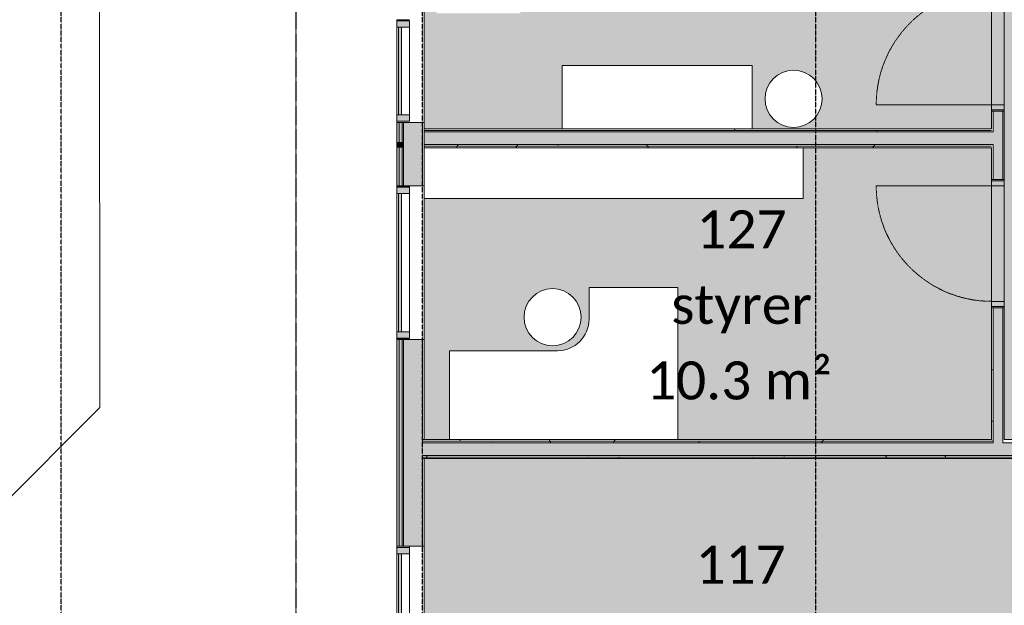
# Model space of a CAD drawing. Header units: millimetres. Extents: x -66110 to 16285, y -16697 to 38719.
# Tile 26 of 35: x -27778 to -20013, y 23544 to 28160. Entities that reach past the tile are written whole.
import ezdxf

# ---------------------------------------------------------------- set-up
doc = ezdxf.new("R2010")
doc.units = ezdxf.units.MM
for name, pattern in [('Dash 1mm', [2, 1, -1]), ('Grid Line', [5, 2, -1, 1, -1]), ('Overhead', [3.96875, 2.38125, -1.5875])]:
    doc.linetypes.add(name, pattern=pattern)
for name, color, linetype, lineweight in [('Curtain Panels', 7, 'Continuous', 9), ('Curtain Wall Mullions', 7, 'Continuous', 18), ('Doors', 7, 'Dash 1mm', 9), ('IfcAnnotation', 7, 'Continuous', 9), ('IfcCurtainWall', 7, 'Continuous', 9), ('IfcDoor', 7, 'Continuous', 9), ('IfcGrid', 7, 'Continuous', 9), ('IfcSlab', 7, 'Continuous', 9), ('IfcWall', 7, 'Continuous', 9), ('Not Exported', 7, 'Continuous', 9)]:
    doc.layers.add(name, color=color, linetype=linetype, lineweight=lineweight)
doc.layers.add('IfcFurniture', color=9, linetype='Continuous', lineweight=9, true_color=0x808080)
doc.styles.add('Calibri', font='calibri.ttf', dxfattribs={"height": 300})
pattern_1 = [(0, (0, 0), (812.8, 203.2), [67.056, -542.544, 67.056, -542.544, -3251.2]), (0, (0, 0), (812.8, 203.2), [-1219.2, 67.056, -1152.144, 67.056, -542.544, -1422.4]), (0, (0, 0), (812.8, 203.2), [-3048, 67.056, -339.344, 67.056, -948.944]), (120, (304.8, 101.6), (-582.3764, 602.3054), [67.056, -542.544, 67.056, -542.544, -3251.2]), (120, (304.8, 101.6), (-582.3764, 602.3054), [-1219.2, 67.056, -1152.144, 67.056, -542.544, -1422.4]), (120, (304.8, 101.6), (-582.3764, 602.3054), [-3048, 67.056, -339.344, 67.056, -948.944]), (240, (406.4, 508), (-230.4236, -805.5054), [67.056, -542.544, 67.056, -542.544, -3251.2]), (240, (406.4, 508), (-230.4236, -805.5054), [-1219.2, 67.056, -1152.144, 67.056, -542.544, -1422.4]), (240, (406.4, 508), (-230.4236, -805.5054), [-3048, 67.056, -339.344, 67.056, -948.944])]

# ---------------------------------------------------------------- blocks, each defined once
blk = doc.blocks.new('ARK_2119_70_0_rvt-1-plan 01 eksist_ 200')
at = {"layer": 'IfcSlab'}
for p, q in [((-27149.7, 34532.5), (-27147.2, 25101.9)), ((-27147.2, 25101.9), (-30939.2, 21309.9))]:
    blk.add_line(p, q, dxfattribs=at)
blk = doc.blocks.new('Dør Enkel - D10x21-1550208-plan 01 eksist_ 200')
at = {"layer": 'Doors', "linetype": 'Continuous'}
for p, q in [((-455, 50), (-495, 50)), ((-495, 50), (-495, -50)), ((-455, -50), (-455, 50)), ((455, -50), (455, 50)), ((495, 50), (455, 50)), ((495, -50), (495, 50)), ((-495, -50), (-455, -50)), ((455, -50), (455, -960)), ((455, -50), (495, -50))]:
    blk.add_line(p, q, dxfattribs=at)
at = {"layer": 'Doors'}
blk.add_arc((455, -50), 910, 180, 270, dxfattribs=at)
at = {"layer": 'IfcDoor'}
for p, q in [((-455, 50), (455, 50)), ((-455, -50), (455, -50))]:
    blk.add_line(p, q, dxfattribs=at)
blk = doc.blocks.new('Dør Enkel - D10x21-1549421-plan 01 eksist_ 200')
at = {"layer": 'Doors', "linetype": 'Continuous'}
for p, q in [((455, 50), (455, 960)), ((-495, -50), (-495, 50)), ((-495, 50), (-455, 50)), ((-455, 50), (-455, -50)), ((455, 50), (455, -50)), ((455, 50), (495, 50)), ((495, 50), (495, -50)), ((-455, -50), (-495, -50)), ((495, -50), (455, -50))]:
    blk.add_line(p, q, dxfattribs=at)
at = {"layer": 'Doors'}
blk.add_arc((455, 50), 910, 90, 180, dxfattribs=at)
at = {"layer": 'IfcDoor'}
for p, q in [((-455, 50), (455, 50)), ((-455, -50), (455, -50))]:
    blk.add_line(p, q, dxfattribs=at)
blk = doc.blocks.new('_furniture_boks instance - _furniture_boks instance-1749349-plan 01 eksist_ 200')
at = {"layer": 'IfcFurniture'}
for p, q in [((750, 250), (-750, 250)), ((-750, 250), (-750, -250)), ((750, -250), (750, 250))]:
    blk.add_line(p, q, dxfattribs=at)
blk = doc.blocks.new('stol6 - stol-1629403-plan 01 eksist_ 200')
at = {"layer": 'IfcFurniture'}
for start, end in [(0, 180), (180, 0)]:
    blk.add_arc((31185.3, 23469.4), 225, start, end, dxfattribs=at)
blk = doc.blocks.new('Rectangular Mullion - 50x100 høyre-1696124-plan 01 eksist_ 200')
at = {"layer": 'IfcCurtainWall'}
for p, q in [((-37004, 700), (-37004, 709)), ((-36904, 709), (-36904, 700))]:
    blk.add_line(p, q, dxfattribs=at)
blk = doc.blocks.new('System Panel - Gf100-1696909-plan 01 eksist_ 200')
at = {"layer": 'IfcCurtainWall', "true_color": 0x80ffff}
blk.add_hatch(color=131, dxfattribs=at).paths.add_polyline_path([(-435, 12.5), (435, 12.5), (435, 37.5), (-435, 37.5)])
at = {"layer": 'Curtain Panels'}
for p, q in [((435, 37.5), (-435, 37.5)), ((-435, 37.5), (-435, 12.5)), ((-435, 12.5), (435, 12.5)), ((435, 12.5), (435, 37.5))]:
    blk.add_line(p, q, dxfattribs=at)
blk = doc.blocks.new('Rectangular Mullion - 50x100 venstre-1696910-plan 01 eksist_ 200')
at = {"layer": 'IfcCurtainWall', "true_color": 0xa62f11}
blk.add_hatch(color=24, dxfattribs=at).paths.add_polyline_path([(-60, 50), (-10, 50), (-10, -50), (-60, -50)])
at = {"layer": 'Curtain Wall Mullions'}
for p, q in [((-60, -50), (-60, 50)), ((-60, 50), (-10, 50)), ((-10, 50), (-10, -50)), ((-1, 50), (0, 50)), ((-1, -50), (-1, 50)), ((0, 50), (0, -50)), ((-10, -50), (-60, -50)), ((0, -50), (-1, -50))]:
    blk.add_line(p, q, dxfattribs=at)
blk = doc.blocks.new('Rectangular Mullion - 50x100-1696125-plan 01 eksist_ 200')
at = {"layer": 'IfcCurtainWall'}
for p, q in [((-37004, -1140), (-37004, -270)), ((-36904, -270), (-36904, -1140))]:
    blk.add_line(p, q, dxfattribs=at)
blk = doc.blocks.new('Rectangular Mullion - 50x100 høyre-1691678-plan 01 eksist_ 200')
at = {"layer": 'IfcCurtainWall'}
for p, q in [((-24804, 26840), (-24804, 26849)), ((-24704, 26849), (-24704, 26840))]:
    blk.add_line(p, q, dxfattribs=at)
blk = doc.blocks.new('Rectangular Mullion - 50x100 høyre-V37-plan 01 eksist_ 200')
at = {"layer": 'IfcCurtainWall', "true_color": 0xa62f11}
blk.add_hatch(color=24, dxfattribs=at).paths.add_polyline_path([(-10, -50), (-10, 50), (-60, 50), (-60, -50)])
at = {"layer": 'Curtain Wall Mullions'}
for p, q in [((-10, 50), (-60, 50)), ((-60, 50), (-60, -50)), ((-10, -50), (-10, 50)), ((0, 50), (-1, 50)), ((-1, 50), (-1, -50)), ((0, -50), (0, 50)), ((-60, -50), (-10, -50)), ((-1, -50), (0, -50))]:
    blk.add_line(p, q, dxfattribs=at)
blk = doc.blocks.new('System Panel - Gf100-1709624-plan 01 eksist_ 200')
at = {"layer": 'IfcCurtainWall', "true_color": 0x80ffff}
blk.add_hatch(color=131, dxfattribs=at).paths.add_polyline_path([(-545, 37.5), (-545, 12.5), (545, 12.5), (545, 37.5), (465.6, 37.5)])
at = {"layer": 'Curtain Panels'}
for p, q in [((545, 37.5), (-545, 37.5)), ((-545, 37.5), (-545, 12.5)), ((-545, 12.5), (545, 12.5)), ((545, 12.5), (545, 37.5))]:
    blk.add_line(p, q, dxfattribs=at)
blk = doc.blocks.new('Rectangular Mullion - 50x100-1691670-plan 01 eksist_ 200')
at = {"layer": 'IfcCurtainWall'}
for p, q in [((-24804, 25700), (-24804, 26790)), ((-24704, 26790), (-24704, 25700))]:
    blk.add_line(p, q, dxfattribs=at)
blk = doc.blocks.new('System Panel - Gf100-1709929-plan 01 eksist_ 200')
at = {"layer": 'IfcCurtainWall', "true_color": 0x80ffff}
blk.add_hatch(color=131, dxfattribs=at).paths.add_polyline_path([(345, -12.5), (-345, -12.5), (-345, -37.5), (345, -37.5)])
at = {"layer": 'Curtain Panels'}
for p, q in [((-345, -12.5), (345, -12.5)), ((-345, -37.5), (-345, -12.5)), ((345, -37.5), (-345, -37.5)), ((345, -37.5), (345, -12.5))]:
    blk.add_line(p, q, dxfattribs=at)
blk = doc.blocks.new('Rectangular Mullion - 50x100 høyre-1709928-plan 01 eksist_ 200')
at = {"layer": 'IfcCurtainWall'}
for p, q in [((-24804, 28100), (-24804, 27410)), ((-24704, 27410), (-24704, 28100))]:
    blk.add_line(p, q, dxfattribs=at)
blk = doc.blocks.new('Rectangular Mullion - 50x100 venstre-1709910-plan 01 eksist_ 200')
at = {"layer": 'IfcCurtainWall', "lineweight": 18, "true_color": 0xa62f11}
blk.add_hatch(color=24, dxfattribs=at).paths.add_polyline_path([(-10, 50), (-10, -50), (-60, -50), (-60, 50)])
at = {"layer": 'Curtain Wall Mullions'}
for p, q in [((-60, 50), (-60, -50)), ((-60, 50), (-10, 50)), ((-10, -50), (-10, 50)), ((0, 50), (-1, 50)), ((-1, 50), (-1, -50)), ((0, -50), (0, 50)), ((-60, -50), (-10, -50)), ((0, -50), (-1, -50))]:
    blk.add_line(p, q, dxfattribs=at)
blk = doc.blocks.new('Rectangular Mullion - 50x100 høyre-1709911-plan 01 eksist_ 200')
at = {"layer": 'IfcCurtainWall', "true_color": 0xa62f11}
blk.add_hatch(color=24, dxfattribs=at).paths.add_polyline_path([(-60, 50), (-60, -50), (-10, -50), (-10, 50)])
at = {"layer": 'Curtain Wall Mullions'}
for p, q in [((-60, 50), (-60, -50)), ((-60, 50), (-10, 50)), ((-10, -50), (-10, 50)), ((0, 50), (-1, 50)), ((-1, 50), (-1, -50)), ((0, -50), (0, 50)), ((-60, -50), (-10, -50)), ((0, -50), (-1, -50))]:
    blk.add_line(p, q, dxfattribs=at)
blk = doc.blocks.new('_furniture_boks instance - _furniture_boks instance-1826625-plan 01 eksist_ 200')
at = {"layer": 'IfcFurniture'}
for p, q in [((1493.75, -200), (1493.75, 200)), ((-1493.75, -200), (1493.75, -200))]:
    blk.add_line(p, q, dxfattribs=at)
blk = doc.blocks.new('lederpult1 - lederpult-1963804-plan 01 eksist_ 200')
at = {"layer": 'IfcFurniture'}
for p, q in [((-5587.5, 39900), (-6287.5, 39900)), ((-5587.5, 39050), (-5587.5, 39900)), ((-5087.5, 38800), (-5337.5, 38800)), ((-5087.5, 38100), (-5087.5, 38800)), ((-6287.5, 38100), (-5087.5, 38100))]:
    blk.add_line(p, q, dxfattribs=at)
blk.add_arc((-5337.5, 39050), 250, 180, 270, dxfattribs=at)
blk = doc.blocks.new('sto rundl - sto rundl-1959192-plan 01 eksist_ 200')
at = {"layer": 'IfcFurniture'}
for start, end in [(0, 180), (180, 360)]:
    blk.add_arc((0, 0), 225, start, end, dxfattribs=at)

msp = doc.modelspace()

# ---------------------------------------------------------------- hatches: boundary and pattern name
at = {"layer": 'IfcWall', "true_color": 0xa62f11}
h = msp.add_hatch(color=24, dxfattribs=at)
h.paths.add_polyline_path([(-24785, 20902), (-24785, 22100), (-24804, 22100), (-24804, 20902)])
h.paths.add_polyline_path([(-24785, 24010), (-24785, 25640), (-24804, 25640), (-24804, 24010)])
h.paths.add_polyline_path([(-24804, 26850), (-24785, 26850), (-24785, 27150), (-24804, 27150), (-24804, 27139.4)])
h.paths.add_polyline_path([(-24785, 30388.3), (-24785, 32604.1), (-24804, 32604.1), (-24804, 30388.3)])
at = {"layer": 'IfcWall', "true_color": 0xf0f0f0}
h = msp.add_hatch(color=7, dxfattribs=at)
h.paths.add_polyline_path([(-24762, 20883), (-24762, 22100), (-24785, 22100), (-24785, 20883)])
h.paths.add_polyline_path([(-24762, 24010), (-24762, 25640), (-24785, 25640), (-24785, 24010)])
h.paths.add_polyline_path([(-24762, 26850), (-24762, 27150), (-24785, 27150), (-24785, 26850)])
h.paths.add_polyline_path([(-24762, 30388.3), (-24762, 32585.1), (-24785, 32585.1), (-24785, 30388.3)])
at = {"layer": 'IfcWall', "true_color": 0x787878}
h = msp.add_hatch(color=8, dxfattribs=at)
h.paths.add_polyline_path([(-24750, 20860), (-24750, 22100), (-24762, 22100), (-24762, 20860)])
h.paths.add_polyline_path([(-24750, 24010), (-24750, 25640), (-24762, 25640), (-24762, 24010)])
h.paths.add_polyline_path([(-24750, 26850), (-24750, 27150), (-24762, 27150), (-24762, 26850)])
h.paths.add_polyline_path([(-24750, 30388.3), (-24750, 32562.1), (-24762, 32562.1), (-24762, 30388.3)])
at = {"layer": 'IfcWall', "true_color": 0xffffcd}
h = msp.add_hatch(color=7, dxfattribs=at)
h.paths.add_polyline_path([(-24750, 20848), (-24600, 20848), (-24600, 22100), (-24750, 22100), (-24750, 20860)])
h.paths.add_polyline_path([(-24750, 24010), (-24600, 24010), (-24600, 25640), (-24750, 25640), (-24750, 24137.4)])
h.paths.add_polyline_path([(-24750, 26850), (-24600, 26850), (-24600, 27150), (-24750, 27150), (-24750, 27139.4)])
h.paths.add_polyline_path([(-24750, 30388.3), (-24600, 30388.3), (-24600, 32251.5), (-24633.2, 32251.5), (-24633.2, 32550.1), (-24750, 32550.1), (-24750, 30570.3)])
at = {"layer": 'IfcWall', "true_color": 0x787878}
h = msp.add_hatch(dxfattribs=at)
h.set_pattern_fill('FP_1', color=8, style=0, pattern_type=2)
h.set_pattern_definition(pattern_1)
h.paths.add_polyline_path([(-24587.5, 20785.5), (-24587.5, 22100), (-24600, 22100), (-24600, 20785.5), (-24590.8, 20785.5)])
h.paths.add_polyline_path([(-24587.5, 24010), (-24587.5, 24700), (-24600, 24700), (-24600, 24010)])
h.paths.add_polyline_path([(-24587.5, 24850), (-24587.5, 25640), (-24600, 25640), (-24600, 24850)])
h.paths.add_polyline_path([(-24587.5, 26850), (-24587.5, 27150), (-24600, 27150), (-24600, 26850)])
h.paths.add_polyline_path([(-24587.5, 30388.3), (-24587.5, 30600), (-24600, 30600), (-24600, 30388.3)])
h.paths.add_polyline_path([(-24587.5, 30700), (-24587.5, 32251.5), (-24600, 32251.5), (-24600, 30700)])
h = msp.add_hatch(dxfattribs=at)
h.set_pattern_fill('FP_1', color=8, style=0, pattern_type=2)
h.set_pattern_definition(pattern_1)
h.paths.add_polyline_path([(-20100, 24850), (-20100, 25890), (-20112.5, 25890), (-20112.5, 24850)])
h.paths.add_polyline_path([(-20100, 26900), (-20100, 27175), (-20112.5, 27175), (-20112.5, 26900)])
h.paths.add_polyline_path([(-20112.5, 27275), (-20100, 27275), (-20100, 27440), (-20112.5, 27440), (-20112.5, 27287.5)])
h.paths.add_polyline_path([(-20112.5, 28450), (-20100, 28450), (-20100, 30612.5), (-20112.5, 30612.5), (-20112.5, 30000)])
h.paths.add_polyline_path([(-20112.5, 30687.5), (-20100, 30687.5), (-20100, 32050), (-20112.5, 32050), (-20112.5, 30700)])
at = {"layer": 'IfcWall', "true_color": 0xffffcd}
h = msp.add_hatch(color=7, dxfattribs=at)
h.paths.add_polyline_path([(-20025, 24825), (-20025, 25890), (-20100, 25890), (-20100, 24825), (-20084.8, 24825)])
h.paths.add_polyline_path([(-20025, 26900), (-20025, 27440), (-20100, 27440), (-20100, 26900)])
h.paths.add_polyline_path([(-20025, 28450), (-20025, 32050), (-20100, 32050), (-20100, 28450)])
at = {"layer": 'IfcWall', "true_color": 0x787878}
h = msp.add_hatch(dxfattribs=at)
h.set_pattern_fill('FP_1', color=8, style=0, pattern_type=2)
h.set_pattern_definition(pattern_1)
h.paths.add_polyline_path([(-20012.5, 24825), (-20012.5, 25890), (-20025, 25890), (-20025, 24825)])
h.paths.add_polyline_path([(-20012.5, 26900), (-20012.5, 27440), (-20025, 27440), (-20025, 26900)])
h.paths.add_polyline_path([(-20012.5, 28450), (-20012.5, 28762.5), (-20025, 28762.5), (-20025, 28450)])
h.paths.add_polyline_path([(-20025, 28837.5), (-20012.5, 28837.5), (-20012.5, 32050), (-20025, 32050), (-20025, 28850)])
at = {"layer": 'IfcWall', "lineweight": 5, "true_color": 0xa62f11}
for points in [[(-24785, 27350), (-24804, 27350), (-24804, 27194.9), (-24785, 27194.9)], [(-24804, 27194.9), (-24804, 27150), (-24785, 27150), (-24785, 27194.9)]]:
    msp.add_hatch(color=24, dxfattribs=at).paths.add_polyline_path(points)
at = {"layer": 'IfcWall', "lineweight": 5, "true_color": 0xf0f0f0}
for points in [[(-24762, 27350), (-24785, 27350), (-24785, 27194.9), (-24762, 27194.9)], [(-24785, 27194.9), (-24785, 27150), (-24762, 27150), (-24762, 27194.9)]]:
    msp.add_hatch(color=7, dxfattribs=at).paths.add_polyline_path(points)
at = {"layer": 'IfcWall', "lineweight": 5, "true_color": 0x787878}
for points in [[(-24750, 27350), (-24762, 27350), (-24762, 27194.9), (-24750, 27194.9)], [(-24750, 27194.9), (-24762, 27194.9), (-24762, 27150), (-24750, 27150)]]:
    msp.add_hatch(color=8, dxfattribs=at).paths.add_polyline_path(points)
at = {"layer": 'IfcWall', "lineweight": 5, "true_color": 0xffffcd}
for points in [[(-24600, 27350), (-24750, 27350), (-24750, 27194.9), (-24600, 27194.9)], [(-24600, 27194.9), (-24750, 27194.9), (-24750, 27150), (-24600, 27150)], [(-21222.5, 24725), (-20212.5, 24725), (-20212.5, 24825), (-21222.5, 24825)]]:
    msp.add_hatch(color=7, dxfattribs=at).paths.add_polyline_path(points)
at = {"layer": 'IfcWall', "true_color": 0x787878}
h = msp.add_hatch(dxfattribs=at)
h.set_pattern_fill('FP_1', color=8, style=0, pattern_type=2)
h.set_pattern_definition(pattern_1)
h.paths.add_polyline_path([(-24587.5, 27350), (-24600, 27350), (-24600, 27194.9), (-24587.5, 27194.9)])
h = msp.add_hatch(dxfattribs=at)
h.set_pattern_fill('FP_1', color=8, style=0, pattern_type=2)
h.set_pattern_definition(pattern_1)
h.paths.add_polyline_path([(-24587.5, 27300), (-24587.5, 27287.5), (-24364, 27287.5), (-24364, 27300)])
h = msp.add_hatch(dxfattribs=at)
h.set_pattern_fill('FP_1', color=8, style=0, pattern_type=2)
h.set_pattern_definition(pattern_1)
h.paths.add_polyline_path([(-24587.5, 27287.5), (-24587.5, 27275), (-24364, 27275), (-24364, 27287.5)])
at = {"layer": 'IfcWall', "true_color": 0xffffcd}
for points in [[(-24587.5, 27175), (-20100, 27175), (-20100, 27275), (-24364, 27275), (-24364, 27194.9), (-24587.5, 27194.9)], [(-24587.5, 27275), (-24587.5, 27194.9), (-24364, 27194.9), (-24364, 27275)]]:
    msp.add_hatch(color=7, dxfattribs=at).paths.add_polyline_path(points)
at = {"layer": 'IfcWall', "true_color": 0x787878}
h = msp.add_hatch(dxfattribs=at)
h.set_pattern_fill('FP_1', color=8, style=0, pattern_type=2)
h.set_pattern_definition(pattern_1)
h.paths.add_polyline_path([(-20112.5, 27287.5), (-20112.5, 27300), (-24364, 27300), (-24364, 27287.5), (-21050.3, 27287.5)])
h = msp.add_hatch(dxfattribs=at)
h.set_pattern_fill('FP_1', color=8, style=0, pattern_type=2)
h.set_pattern_definition(pattern_1)
h.paths.add_polyline_path([(-20112.5, 27275), (-20112.5, 27287.5), (-24364, 27287.5), (-24364, 27275), (-21050.3, 27275)])
h = msp.add_hatch(dxfattribs=at)
h.set_pattern_fill('FP_1', color=8, style=0, pattern_type=2)
h.set_pattern_definition(pattern_1)
h.paths.add_polyline_path([(-24587.5, 27194.9), (-24600, 27194.9), (-24600, 27150), (-24587.5, 27150)])
h = msp.add_hatch(dxfattribs=at)
h.set_pattern_fill('FP_1', color=8, style=0, pattern_type=2)
h.set_pattern_definition(pattern_1)
h.paths.add_polyline_path([(-24587.5, 27162.5), (-20112.5, 27162.5), (-20112.5, 27175), (-24587.5, 27175)])
h = msp.add_hatch(dxfattribs=at)
h.set_pattern_fill('FP_1', color=8, style=0, pattern_type=2)
h.set_pattern_definition(pattern_1)
h.paths.add_polyline_path([(-24268.9, 27150), (-20112.5, 27150), (-20112.5, 27162.5), (-24587.5, 27162.5), (-24587.5, 27150)])
h = msp.add_hatch(dxfattribs=at)
h.set_pattern_fill('FP_1', color=8, style=0, pattern_type=2)
h.set_pattern_definition(pattern_1)
h.paths.add_polyline_path([(-22337.8, 24837.5), (-21222.5, 24837.5), (-21222.5, 24850), (-24600, 24850), (-24600, 24837.5), (-23625.2, 24837.5)])
h.paths.add_polyline_path([(-20012.5, 24837.5), (-19992.5, 24837.5), (-19992.5, 24850), (-20012.5, 24850)])
h.paths.add_polyline_path([(-20100, 24837.5), (-20100, 24850), (-20212.5, 24850), (-20212.5, 24837.5), (-20112.5, 24837.5)])
h = msp.add_hatch(dxfattribs=at)
h.set_pattern_fill('FP_1', color=8, style=0, pattern_type=2)
h.set_pattern_definition(pattern_1)
h.paths.add_polyline_path([(-21222.5, 24837.5), (-20212.5, 24837.5), (-20212.5, 24850), (-21222.5, 24850)])
h = msp.add_hatch(dxfattribs=at)
h.set_pattern_fill('FP_1', color=8, style=0, pattern_type=2)
h.set_pattern_definition(pattern_1)
h.paths.add_polyline_path([(-21222.5, 24825), (-21222.5, 24837.5), (-24600, 24837.5), (-24600, 24825), (-22337.8, 24825)])
h.paths.add_polyline_path([(-20012.5, 24825), (-19992.5, 24825), (-19992.5, 24837.5), (-20012.5, 24837.5)])
h.paths.add_polyline_path([(-20212.5, 24825), (-20100, 24825), (-20100, 24837.5), (-20212.5, 24837.5)])
at = {"layer": 'IfcWall', "true_color": 0xffffcd}
h = msp.add_hatch(color=7, dxfattribs=at)
h.paths.add_polyline_path([(-22337.8, 24725), (-21222.5, 24725), (-21222.5, 24825), (-24600, 24825), (-24600, 24725), (-23625.2, 24725)])
h.paths.add_polyline_path([(-20025, 24725), (-20025, 24825), (-20212.5, 24825), (-20212.5, 24725), (-20084.8, 24725)])
at = {"layer": 'IfcWall', "true_color": 0x787878}
h = msp.add_hatch(dxfattribs=at)
h.set_pattern_fill('FP_1', color=8, style=0, pattern_type=2)
h.set_pattern_definition(pattern_1)
h.paths.add_polyline_path([(-21222.5, 24825), (-20212.5, 24825), (-20212.5, 24837.5), (-21222.5, 24837.5)])
at = {"layer": 'IfcWall', "lineweight": 5, "true_color": 0xffffcd}
h = msp.add_hatch(color=7, dxfattribs=at)
h.paths.add_polyline_path([(-19360, 24725), (-19360, 24825), (-20025, 24825), (-20025, 24725), (-19762.9, 24725)])
h.paths.add_polyline_path([(-18650, 24725), (-18537.5, 24725), (-18537.5, 24825), (-18650, 24825)])
at = {"layer": 'IfcWall', "true_color": 0x787878}
h = msp.add_hatch(dxfattribs=at)
h.set_pattern_fill('FP_1', color=8, style=0, pattern_type=2)
h.set_pattern_definition(pattern_1)
h.paths.add_polyline_path([(-24600, 24712.5), (-21222.5, 24712.5), (-21222.5, 24725), (-24600, 24725)])
h.paths.add_polyline_path([(-20212.5, 24712.5), (-19992.5, 24712.5), (-19992.5, 24725), (-20212.5, 24725)])
h = msp.add_hatch(dxfattribs=at)
h.set_pattern_fill('FP_1', color=8, style=0, pattern_type=2)
h.set_pattern_definition(pattern_1)
h.paths.add_polyline_path([(-23625.2, 24700), (-21222.5, 24700), (-21222.5, 24712.5), (-24600, 24712.5), (-24600, 24700), (-24587.5, 24700)])
h.paths.add_polyline_path([(-20212.5, 24700), (-19992.5, 24700), (-19992.5, 24712.5), (-20212.5, 24712.5)])
h = msp.add_hatch(dxfattribs=at)
h.set_pattern_fill('FP_1', color=8, style=0, pattern_type=2)
h.set_pattern_definition(pattern_1)
h.paths.add_polyline_path([(-21222.5, 24712.5), (-20212.5, 24712.5), (-20212.5, 24725), (-21222.5, 24725)])
h = msp.add_hatch(dxfattribs=at)
h.set_pattern_fill('FP_1', color=8, style=0, pattern_type=2)
h.set_pattern_definition(pattern_1)
h.paths.add_polyline_path([(-21222.5, 24700), (-20212.5, 24700), (-20212.5, 24712.5), (-21222.5, 24712.5)])
at = {"layer": 'Not Exported', "true_color": 0xefe6fa}
h = msp.add_hatch(color=7, dxfattribs=at)
h.paths.add_polyline_path([(-23625.2, 27300), (-23500, 27300), (-23500, 27800), (-22000, 27800), (-22000, 27300), (-20112.5, 27300), (-20112.5, 27440), (-20062.5, 27440), (-20062.5, 28450), (-20112.5, 28450), (-20112.5, 28850), (-20712.5, 28850), (-20712.5, 30600), (-20827.5, 30600), (-20827.5, 30650), (-20837.5, 30650), (-20837.5, 30600), (-20879.5, 30600.3), (-20879.5, 30605), (-20904.5, 30605), (-20904.5, 30625), (-20879.5, 30625), (-20879.5, 30650), (-21772.5, 30650), (-21772.5, 30600), (-24587.5, 30600), (-24587.5, 27300), (-24159.2, 27300)])
h.paths.add_polyline_path([(-21674.7, 27311.2), (-21724.8, 27316.8), (-21772.3, 27333.5), (-21815, 27360.3), (-21850.6, 27395.9), (-21877.4, 27438.6), (-21894.1, 27486.1), (-21899.7, 27536.2), (-21894.1, 27586.3), (-21877.4, 27633.8), (-21850.6, 27676.5), (-21815, 27712.1), (-21772.3, 27738.9), (-21724.8, 27755.6), (-21674.7, 27761.2), (-21624.6, 27755.6), (-21577.1, 27738.9), (-21534.4, 27712.1), (-21498.8, 27676.5), (-21472, 27633.8), (-21455.3, 27586.3), (-21449.7, 27536.2), (-21455.3, 27486.1), (-21472, 27438.6), (-21498.8, 27395.9), (-21534.4, 27360.3), (-21577.1, 27333.5), (-21624.6, 27316.8)])
h.paths.add_polyline_path([(-23829.8, 28210), (-24490.2, 28210), (-24490.2, 29710), (-23829.8, 29710), (-23829.8, 29659.2), (-23881.8, 29659.2), (-23881.8, 28260.8), (-23829.8, 28260.8)])
h.paths.add_polyline_path([(-22628.6, 28705), (-22678.7, 28710.6), (-22726.2, 28727.3), (-22768.9, 28754.1), (-22804.5, 28789.7), (-22831.3, 28832.4), (-22848, 28879.9), (-22853.6, 28930), (-23083.6, 28930), (-23089.2, 28879.9), (-23105.9, 28832.4), (-23132.7, 28789.7), (-23168.3, 28754.1), (-23211, 28727.3), (-23258.5, 28710.6), (-23308.6, 28705), (-23358.7, 28710.6), (-23406.2, 28727.3), (-23448.9, 28754.1), (-23484.5, 28789.7), (-23511.3, 28832.4), (-23528, 28879.9), (-23533.6, 28930), (-23622.5, 28930), (-23622.5, 29630), (-22222.5, 29630), (-22222.5, 28930), (-22403.6, 28930), (-22409.2, 28879.9), (-22425.9, 28832.4), (-22452.7, 28789.7), (-22488.3, 28754.1), (-22531, 28727.3), (-22578.5, 28710.6)])
h.paths.add_polyline_path([(-21971.5, 29185.4), (-22021.6, 29191.1), (-22069.2, 29207.7), (-22111.8, 29234.5), (-22147.5, 29270.1), (-22174.3, 29312.8), (-22190.9, 29360.4), (-22196.5, 29410.4), (-22190.9, 29460.5), (-22174.3, 29508), (-22147.5, 29550.7), (-22111.8, 29586.3), (-22069.2, 29613.1), (-22021.6, 29629.8), (-21971.5, 29635.4), (-21921.5, 29629.8), (-21873.9, 29613.1), (-21831.3, 29586.3), (-21795.6, 29550.7), (-21768.8, 29508), (-21752.2, 29460.5), (-21746.5, 29410.4), (-21752.2, 29360.4), (-21768.8, 29312.8), (-21795.6, 29270.1), (-21831.3, 29234.5), (-21873.9, 29207.7), (-21921.5, 29191.1)])
h.paths.add_polyline_path([(-23722.5, 29869.8), (-23722.5, 30530.2), (-22222.5, 30530.2), (-22222.5, 29869.8), (-22273.3, 29869.8), (-22273.3, 29921.8), (-23671.7, 29921.8), (-23671.7, 29869.8)])
h.paths.add_polyline_path([(-21762.5, 30600), (-21762.5, 30625), (-21695.5, 30625), (-21695.5, 30605), (-21720.5, 30605), (-21720.5, 30600)])
h = msp.add_hatch(color=7, dxfattribs=at)
h.paths.add_polyline_path([(-19992.5, 24850), (-18950, 24850), (-18950, 27250), (-18550, 27250), (-18550, 27350), (-17760, 27350), (-17760, 27287.5), (-16750, 27287.5), (-16750, 27350), (-15700, 27350), (-15700, 27690), (-15650, 27690), (-15650, 28700), (-15700, 28700), (-15700, 28750), (-15740, 28750), (-15740, 28825), (-16750, 28825), (-16750, 28750), (-18850, 28750), (-18850, 28800), (-19860, 28800), (-19860, 28750), (-20012.5, 28750), (-20012.5, 28450), (-20062.5, 28450), (-20062.5, 27440), (-20012.5, 27440), (-20012.5, 26900), (-20062.5, 26900), (-20062.5, 25890), (-20012.5, 25890), (-20012.5, 24850)])
h.paths.add_polyline_path([(-19892.5, 24890), (-19892.5, 25590), (-19272.5, 25590), (-19272.5, 24890), (-19762.9, 24890)])
h = msp.add_hatch(color=7, dxfattribs=at)
h.paths.add_polyline_path([(-20406.6, 24850), (-20112.5, 24850), (-20112.5, 25890), (-20062.5, 25890), (-20062.5, 26900), (-20112.5, 26900), (-20112.5, 27150), (-21600, 27150), (-21600, 26750), (-24587.5, 26750), (-24587.5, 24850), (-24387.5, 24850), (-24387.5, 25550), (-23537.5, 25550), (-23481.9, 25556.3), (-23429, 25574.8), (-23381.6, 25604.5), (-23342, 25644.1), (-23312.3, 25691.5), (-23293.8, 25744.4), (-23287.5, 25800), (-23287.5, 26050), (-22587.5, 26050), (-22587.5, 24850), (-21050.3, 24850)])
h.paths.add_polyline_path([(-23575.3, 25590), (-23625.4, 25595.6), (-23672.9, 25612.3), (-23715.6, 25639.1), (-23751.2, 25674.7), (-23778, 25717.4), (-23794.7, 25764.9), (-23800.3, 25815), (-23794.7, 25865.1), (-23778, 25912.6), (-23751.2, 25955.3), (-23715.6, 25990.9), (-23672.9, 26017.7), (-23625.2, 26034.4), (-23575.3, 26040), (-23525.2, 26034.4), (-23477.7, 26017.7), (-23429, 25984.9), (-23399.4, 25955.3), (-23372.6, 25912.6), (-23356, 25865.1), (-23350.3, 25815), (-23356, 25764.9), (-23372.6, 25717.4), (-23399.4, 25674.7), (-23435, 25639.1), (-23481.9, 25610.8), (-23525.2, 25595.6), (-23537.5, 25594.3)])
at = {"layer": 'Not Exported', "true_color": 0xedfae6}
h = msp.add_hatch(color=7, dxfattribs=at)
h.paths.add_polyline_path([(-22245, 20735.5), (-22245, 20785.5), (-21662.5, 20785.5), (-21662.5, 21762.6), (-21487.5, 21762.6), (-21487.5, 20785.5), (-18550, 20785.5), (-18550, 20850), (-18500, 20850), (-18500, 21695.8), (-18550, 21695.8), (-18550, 24700), (-24587.5, 24700), (-24587.5, 20785.5), (-23255, 20785.5), (-23255, 20735.5), (-22337.8, 20735.5)])
h.paths.add_polyline_path([(-20200, 20800), (-21400, 20800.6), (-21398.3, 21162.9), (-21393.3, 21175), (-21385.4, 21185.4), (-21367.3, 21196.5), (-21355.2, 21199.3), (-21350, 21200), (-20235.9, 21197.8), (-20225, 21193.3), (-20214.6, 21185.4), (-20204.6, 21170), (-20200.7, 21155.2), (-20200, 21150), (-20200, 20885)])
h.paths.add_polyline_path([(-20230.7, 21155.2), (-20237.1, 21165.1), (-20235.1, 21160.9), (-20232.7, 21157.8)])

# ---------------------------------------------------------------- linework, layer by layer
at = {"layer": 'IfcAnnotation', "linetype": 'Overhead', "lineweight": 25}
msp.add_line((-25600, 33000), (-25600, 20902), dxfattribs=at)
at = {"layer": 'IfcGrid', "color": 9, "linetype": 'Grid Line', "lineweight": 25, "true_color": 0xc0c0c0}
for p, q in [((-27450, -6068.3), (-27450, 34991.8)), ((-24600, -6068.3), (-24600, 34991.8)), ((-21500, -6068.3), (-21500, 34991.8))]:
    msp.add_line(p, q, dxfattribs=at)
at = {"layer": 'IfcWall'}
for p, q in [((-24804, 28150), (-24804, 28159)), ((-24587.5, 28160), (-24587.5, 27350)), ((-20100, 27275), (-20100, 27440)), ((-20025, 26900), (-20025, 27440)), ((-24804, 27351), (-24804, 27360)), ((-24785, 27350), (-24785, 26850)), ((-24762, 27350), (-24762, 26850)), ((-24750, 27350), (-24750, 26850)), ((-24600, 27350), (-24600, 26850)), ((-24587.5, 27287.5), (-20112.5, 27287.5)), ((-24587.5, 27275), (-20100, 27275)), ((-24587.5, 27175), (-20100, 27175)), ((-24587.5, 27162.5), (-20112.5, 27162.5)), ((-20100, 26900), (-20100, 27175)), ((-24587.5, 26850), (-24587.5, 25640)), ((-20100, 24825), (-20100, 25890)), ((-20025, 24825), (-20025, 25890)), ((-24804, 25641), (-24804, 25650)), ((-24785, 25640), (-24785, 24010)), ((-24762, 25640), (-24762, 24010)), ((-24750, 25640), (-24750, 24010)), ((-24600, 25640), (-24600, 24825)), ((-24600, 24850), (-24587.5, 24850)), ((-20100, 24837.5), (-24600, 24837.5)), ((-20100, 24825), (-24600, 24825)), ((-18462.5, 24825), (-20025, 24825)), ((-24600, 24010), (-24600, 24725)), ((-18537.5, 24725), (-24600, 24725)), ((-18550, 24712.5), (-24600, 24712.5)), ((-24600, 24700), (-24587.5, 24700)), ((-24587.5, 24010), (-24587.5, 22100))]:
    msp.add_line(p, q, dxfattribs=at)
at = {"layer": 'IfcWall', "lineweight": 18}
for p, q in [((-20112.5, 27440), (-20112.5, 27300)), ((-20012.5, 27440), (-20112.5, 27440)), ((-20012.5, 26900), (-20012.5, 27440)), ((-24804, 27350), (-24804, 26850)), ((-24587.5, 27350), (-24804, 27350)), ((-24587.5, 27350), (-24587.5, 26850)), ((-20112.5, 27300), (-24587.5, 27300)), ((-20112.5, 27150), (-24587.5, 27150)), ((-20112.5, 27150), (-20112.5, 26900)), ((-20112.5, 26900), (-20012.5, 26900)), ((-24587.5, 26850), (-24804, 26850)), ((-20112.5, 25890), (-20112.5, 24850)), ((-20012.5, 25890), (-20112.5, 25890)), ((-20012.5, 24850), (-20012.5, 25890)), ((-24804, 24010), (-24804, 25640)), ((-24587.5, 25640), (-24804, 25640)), ((-24587.5, 24850), (-24587.5, 25640)), ((-20112.5, 24850), (-24587.5, 24850)), ((-24587.5, 24010), (-24587.5, 24700)), ((-24587.5, 24700), (-18550, 24700)), ((-24587.5, 24010), (-24804, 24010))]:
    msp.add_line(p, q, dxfattribs=at)
at = {"layer": 'Not Exported', "flags": 128}
for points in [[(-24587.5, 30600), (-24587.5, 27300), (-20112.5, 27300), (-20112.5, 28800), (-20112.5, 30600)], [(-20012.5, 28750), (-20012.5, 27225), (-20012.5, 24850), (-18550, 24850), (-18550, 24903), (-18550, 27350), (-15700, 27350), (-15700, 28750), (-16798.4, 28750), (-16800, 28750), (-16901.6, 28750)], [(-24587.5, 27150), (-24587.5, 24850), (-20112.5, 24850), (-20112.5, 27150)], [(-24587.5, 24700), (-24587.5, 20785.5), (-21662.5, 20785.5), (-21662.5, 21762.6), (-21487.5, 21762.6), (-21487.5, 20785.5), (-18550, 20785.5), (-18550, 21695.8), (-18550, 21860), (-18550, 22187.5), (-18550, 24700), (-20052.5, 24700), (-20062.5, 24700)]]:
    msp.add_lwpolyline(points, close=True, dxfattribs=at)

# ---------------------------------------------------------------- block references
at = {"lineweight": 5}
msp.add_blockref('ARK_2119_70_0_rvt-1-plan 01 eksist_ 200', (0, 0), dxfattribs=at)
at = {"layer": 'Curtain Panels', "rotation": 270.0000000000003}
msp.add_blockref('System Panel - Gf100-1709929-plan 01 eksist_ 200', (-24754, 27755), dxfattribs=at)
at = {"layer": 'Curtain Wall Mullions', "extrusion": (0, 0, -1), "rotation": 269.9999999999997}
msp.add_blockref('Rectangular Mullion - 50x100 venstre-1709910-plan 01 eksist_ 200', (24754, 27350), dxfattribs=at)
at = {"layer": 'IfcCurtainWall'}
for name, p, rotation in [('Rectangular Mullion - 50x100 høyre-1709911-plan 01 eksist_ 200', (-24754, 28160), 90.00000000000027), ('System Panel - Gf100-1709624-plan 01 eksist_ 200', (-24754, 26245), 90.00000000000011), ('Rectangular Mullion - 50x100 høyre-V37-plan 01 eksist_ 200', (-24754, 25640), 270.0000000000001), ('System Panel - Gf100-1696909-plan 01 eksist_ 200', (-24754, 23515), 90.00000000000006)]:
    msp.add_blockref(name, p, dxfattribs=dict(at, rotation=rotation))
for name, p in [('Rectangular Mullion - 50x100 høyre-1709928-plan 01 eksist_ 200', (0, 0)), ('Rectangular Mullion - 50x100 høyre-1691678-plan 01 eksist_ 200', (0, 0)), ('Rectangular Mullion - 50x100-1691670-plan 01 eksist_ 200', (0, 0)), ('Rectangular Mullion - 50x100 høyre-1696124-plan 01 eksist_ 200', (12200, 23300)), ('Rectangular Mullion - 50x100-1696125-plan 01 eksist_ 200', (12200, 24220))]:
    msp.add_blockref(name, p, dxfattribs=at)
at = {"layer": 'IfcCurtainWall', "extrusion": (0, 0, -1)}
for p, rotation in [((24754, 26850), 89.9999999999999), ((24754, 24010), 89.99999999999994)]:
    msp.add_blockref('Rectangular Mullion - 50x100 venstre-1696910-plan 01 eksist_ 200', p, dxfattribs=dict(at, rotation=rotation))
at = {"layer": 'IfcDoor'}
for name, p, rotation in [('Dør Enkel - D10x21-1550208-plan 01 eksist_ 200', (-20062.5, 27945), 269.9999999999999), ('Dør Enkel - D10x21-1549421-plan 01 eksist_ 200', (-20062.5, 26395), 89.9999999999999)]:
    msp.add_blockref(name, p, dxfattribs=dict(at, rotation=rotation))
at = {"layer": 'IfcFurniture'}
for name, p in [('_furniture_boks instance - _furniture_boks instance-1749349-plan 01 eksist_ 200', (-22750, 27550)), ('_furniture_boks instance - _furniture_boks instance-1826625-plan 01 eksist_ 200', (-23093.8, 26950))]:
    msp.add_blockref(name, p, dxfattribs=at)
for name, p, rotation in [('stol6 - stol-1629403-plan 01 eksist_ 200', (1794.7, -3649.1), 90.00000000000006), ('lederpult1 - lederpult-1963804-plan 01 eksist_ 200', (15512.5, 31137.5), 90.0000000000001), ('sto rundl - sto rundl-1959192-plan 01 eksist_ 200', (-23575.3, 25815), 180)]:
    msp.add_blockref(name, p, dxfattribs=dict(at, rotation=rotation))

# ---------------------------------------------------------------- texts
at = {"layer": 'Not Exported', "char_height": 300, "attachment_point": 1, "style": 'Calibri'}
for s, insert, width in [('127', (-22440.6, 26657.2), 913.924), ('styrer', (-22639, 26061.9), 1394.936), ('10.3 m²', (-22837.5, 25466.5), 1859.915), ('117', (-22447.7, 24014.1), 913.924)]:
    msp.add_mtext(s, dxfattribs=dict(at, insert=insert, width=width))

doc.saveas('drawing.dxf')
